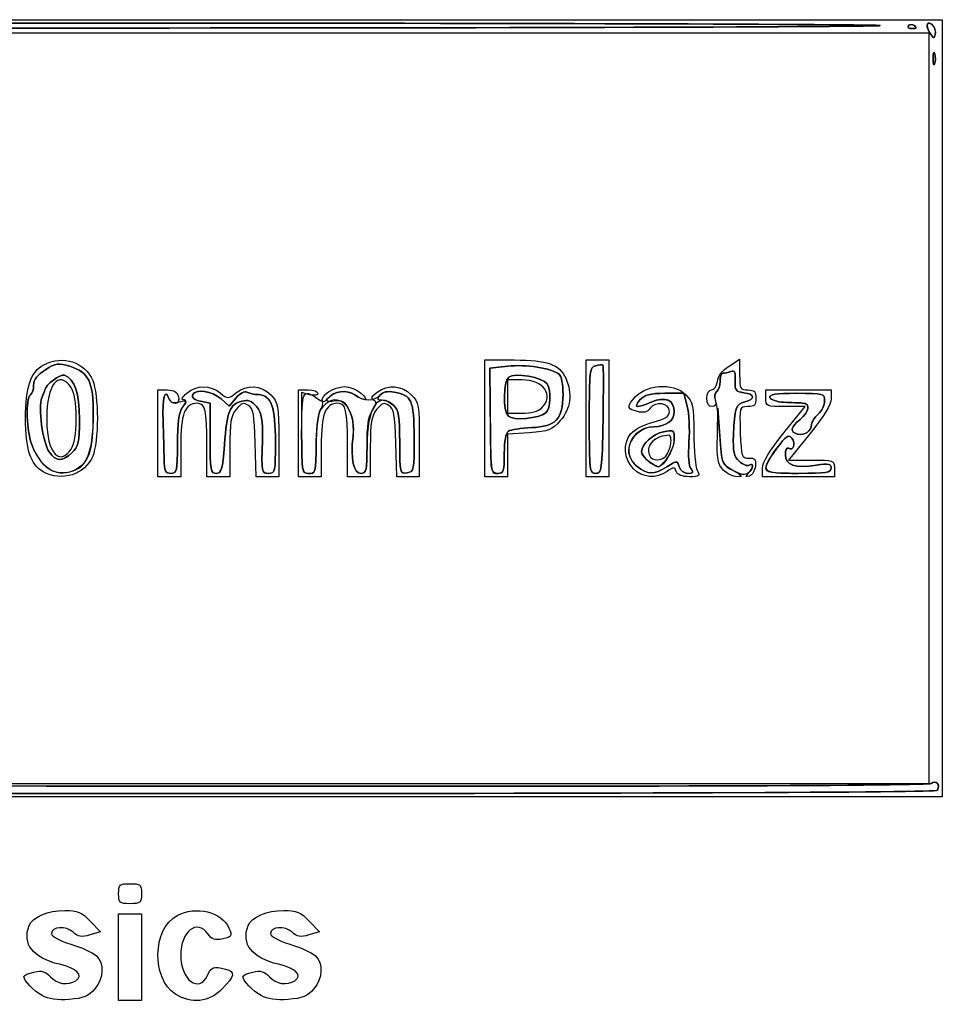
# Model space of a CAD drawing. Header units: millimetres. Extents: x 13 to 91, y 16 to 144.
# Tile 4 of 16: x 65 to 88, y 16 to 40. Entities that reach past the tile are written whole.
import ezdxf

# ---------------------------------------------------------------- set-up
doc = ezdxf.new("R2010")
doc.units = ezdxf.units.MM
doc.layers.add('Layer_1', color=7, linetype='CONTINUOUS')

msp = doc.modelspace()

# ---------------------------------------------------------------- linework, layer by layer
at = {"layer": 'Layer_1', "color": 7}
for points in [[(44.37992, 30.96077), (44.37992, 40.423937), (66.139662, 40.423937), (87.899404, 40.423937), (87.899404, 30.96077), (87.899404, 21.497603), (66.139662, 21.497603), (44.37992, 21.497603)], [(87.669519, 40.285011)], [(87.581163, 30.96077), (87.581163, 40.099021), (66.139662, 40.099021), (44.698161, 40.099021), (44.698161, 30.96077), (44.698161, 21.822519), (66.139662, 21.822519), (87.581163, 21.822519)], [(87.073019, 40.275637)], [(87.262922, 40.229174)], [(87.595543, 40.104187)], [(87.715858, 39.589797)], [(87.676233, 39.489805)], [(79.227331, 30.717083), (79.227331, 32.138589), (79.505792, 32.138589), (79.784253, 32.138589), (79.784253, 30.717083), (79.784253, 29.295578), (79.505792, 29.295578), (79.227331, 29.295578)], [(78.147584, 30.96657)], [(77.337654, 30.770004)], [(78.250076, 30.85354)], [(79.306892, 30.666998)], [(79.641236, 30.68343)], [(84.716992, 30.565137)], [(70.077897, 30.231741)], [(72.305585, 30.351545)], [(75.042492, 30.254534)], [(84.378861, 30.331417)], [(70.425193, 30.074522)], [(66.158737, 29.90343)], [(66.692073, 29.963482)], [(66.711343, 29.87833)], [(76.911639, 29.762611)], [(77.238301, 29.85942)], [(81.210564, 29.753294)], [(81.21354, 29.858811)], [(66.041429, 29.575549)], [(68.957742, 29.722021)], [(80.377336, 29.494978)], [(80.471241, 29.545113)], [(80.75668, 29.665713)], [(81.192266, 29.53582)], [(83.603148, 29.503548)], [(66.011415, 29.417388)], [(66.830073, 29.475565)], [(82.568864, 29.458035)], [(82.802104, 29.449352)], [(83.185459, 29.382874)], [(87.780064, 21.660061)], [(67.850208, 19.141965)], [(67.850208, 17.598616), (67.850208, 18.654592), (68.12867, 18.654592), (68.407131, 18.654592), (68.407131, 17.598616), (68.407131, 16.54264), (68.12867, 16.54264), (67.850208, 16.54264)], [(65.988078, 16.661941)], [(69.233018, 16.697755)], [(71.318618, 16.662022)]]:
    msp.add_lwpolyline(points, close=True, dxfattribs=at)
for points in [[(86.387758, 40.281705), (86.387758, 40.281323)], [(76.760962, 30.717083), (76.760962, 32.138589), (77.480956, 32.138589)], [(82.708097, 31.988129), (82.966668, 32.15451), (82.966668, 31.781003)], [(77.321565, 31.986236), (76.887663, 31.935549), (76.89538, 31.042031)], [(76.895406, 31.041999), (76.887689, 31.935517), (77.321591, 31.986204)], [(77.670223, 31.651216), (77.317884, 31.651216), (77.317884, 31.245071), (77.317884, 30.838927), (77.670223, 30.838927)], [(68.804932, 30.351553), (68.804932, 31.407529), (69.034334, 31.407529)], [(70.708782, 31.21535), (70.539439, 31.016501), (70.34342, 31.19051)], [(70.34342, 31.190485), (70.539439, 31.016477), (70.708782, 31.215325)], [(72.226025, 30.351553), (72.226025, 31.407529), (72.464706, 31.407529)], [(72.504486, 31.292907), (72.305585, 31.343837), (72.305585, 30.360285)], [(81.690712, 31.012765), (81.608007, 31.3263), (81.146043, 31.3263)], [(81.146043, 31.326292), (81.608007, 31.326292), (81.690707, 31.012732)], [(83.603148, 31.204457), (83.603148, 31.407529), (84.398751, 31.407529), (85.194354, 31.407529), (85.194354, 31.195643)], [(66.094852, 21.578775), (44.458812, 21.578775), (44.479036, 30.933696)], [(44.479036, 30.933696), (44.458812, 21.578832), (66.094852, 21.578832)], [(44.658381, 31.062314), (44.658381, 21.781904), (66.091554, 21.761435)], [(66.091554, 21.761492), (44.658381, 21.781904), (44.658381, 31.062314)], [(69.84508, 31.134218), (70.077897, 31.086675), (70.077897, 30.231741)], [(70.077897, 30.231741), (70.077897, 31.086675), (69.84508, 31.134194)], [(82.424565, 30.290632), (82.439388, 30.96077), (82.484236, 30.279568)], [(84.043023, 30.360367), (84.562458, 31.001384), (84.082803, 31.001384)], [(77.845519, 30.36693), (77.317884, 30.332627), (77.317884, 29.814102), (77.317884, 29.295578), (77.039423, 29.295578), (76.760962, 29.295578), (76.760962, 30.717083)], [(69.361854, 30.040552), (69.361854, 29.295578), (69.083393, 29.295578), (68.804932, 29.295578), (68.804932, 30.351553)], [(72.782947, 30.040552), (72.782947, 29.295578), (72.504486, 29.295578), (72.226025, 29.295578), (72.226025, 30.351553)], [(84.674918, 30.34274), (84.155483, 29.701722), (84.714698, 29.701722)], [(70.555259, 30.017638), (70.555259, 29.295578), (70.276798, 29.295578), (69.998337, 29.295578), (69.998337, 30.060608)], [(71.74866, 30.192507), (71.74866, 29.295578), (71.472982, 29.295578), (71.197305, 29.295578), (71.17463, 30.119539)], [(73.976352, 30.017638), (73.976352, 29.295578), (73.697891, 29.295578), (73.419429, 29.295578), (73.419429, 30.060608)], [(75.169755, 30.192726), (75.169755, 29.295578), (74.894076, 29.295578), (74.618399, 29.295578), (74.595725, 30.119539)], [(85.273914, 29.49865), (85.273914, 29.295578), (84.398751, 29.295578), (83.523588, 29.295578), (83.523588, 29.507463)], [(85.194354, 29.503629), (85.194354, 29.503402)], [(67.160176, 18.47588), (67.412627, 18.216053), (67.153366, 18.139048)], [(72.490716, 18.475961), (72.743167, 18.216134), (72.483906, 18.139129)]]:
    msp.add_lwpolyline(points, dxfattribs=at)
for points in [[(45.573324, 40.281323), (45.573324, 40.315261), (54.756572, 40.342708), (65.980541, 40.342708)], [(65.980541, 40.342708), (54.756572, 40.342708), (45.573324, 40.315253), (45.573324, 40.281705)], [(65.980541, 40.220702), (54.756572, 40.220702), (45.573324, 40.248158), (45.573324, 40.281705)], [(45.573324, 40.281705), (45.573324, 40.248158), (54.756572, 40.220702), (65.980541, 40.220702)], [(65.980541, 40.342708), (77.204511, 40.342708), (86.387758, 40.315253), (86.387758, 40.281705)], [(86.387758, 40.281323), (86.387758, 40.315261), (77.204511, 40.342708), (65.980541, 40.342708)], [(86.387758, 40.281705), (86.387758, 40.248158), (77.204511, 40.220702), (65.980541, 40.220702)], [(65.980541, 40.220702), (77.204511, 40.220702), (86.387758, 40.248158), (86.387758, 40.281705)], [(87.262922, 40.229256), (87.262922, 40.296513), (87.108437, 40.334504), (87.073018, 40.275962)], [(87.073018, 40.275637), (87.095995, 40.313571), (87.148123, 40.323644), (87.188859, 40.297894)], [(87.188859, 40.297894), (87.292954, 40.23218), (87.281233, 40.206593), (87.147082, 40.206593)], [(87.669514, 40.285003), (87.533233, 40.42414), (87.480178, 40.294426), (87.595547, 40.104196)], [(87.59554, 40.104196), (87.537811, 40.199404), (87.511556, 40.298714), (87.537199, 40.324895)], [(87.537199, 40.324895), (87.614062, 40.403362), (87.757283, 40.207608), (87.727857, 40.064304)], [(87.727861, 40.064312), (87.742906, 40.137581), (87.716651, 40.236883), (87.669519, 40.285011)], [(87.073018, 40.275962), (87.050041, 40.238028), (87.083369, 40.206918), (87.147081, 40.206918)], [(87.147082, 40.206593), (87.08337, 40.206593), (87.050041, 40.237622), (87.073019, 40.275637)], [(87.147081, 40.206918), (87.210793, 40.206918), (87.262922, 40.216909), (87.262922, 40.229174)], [(87.727857, 40.064304), (87.704952, 39.952752), (87.683438, 39.959234), (87.595543, 40.104187)], [(87.595547, 40.104196), (87.683446, 39.959234), (87.704956, 39.952752), (87.727861, 40.064312)], [(87.676233, 39.489805), (87.677825, 39.623832), (87.695686, 39.668825), (87.715855, 39.589797)], [(87.715858, 39.589797), (87.695689, 39.668833), (87.677852, 39.623832), (87.676237, 39.489805)], [(87.715855, 39.589797), (87.736023, 39.510762), (87.734702, 39.401103), (87.712911, 39.346111)], [(87.712914, 39.346111), (87.734706, 39.401103), (87.736034, 39.510762), (87.715858, 39.589797)], [(87.712911, 39.346111), (87.691119, 39.291119), (87.67461, 39.355777), (87.676233, 39.489805)], [(87.676237, 39.489805), (87.674645, 39.355777), (87.691122, 39.291111), (87.712914, 39.346111)], [(66.027577, 32.02058), (66.490723, 32.265103), (67.034517, 32.089543), (67.22241, 31.634742)], [(77.480956, 32.138589), (78.284799, 32.138589), (78.583364, 32.032723), (78.73448, 31.694096)], [(65.58274, 30.717083), (65.58274, 31.475396), (65.711916, 31.853914), (66.027577, 32.02058)], [(65.781641, 31.527545), (65.781641, 31.659802), (65.869992, 31.774944), (66.066754, 31.899102)], [(66.066754, 31.899094), (65.869992, 31.774935), (65.781641, 31.659793), (65.781641, 31.527537)], [(66.066754, 31.899102), (66.320934, 32.059488), (66.385709, 32.068651), (66.663778, 31.983596)], [(66.663778, 31.983588), (66.385709, 32.068643), (66.320934, 32.059456), (66.066754, 31.899094)], [(66.692073, 31.470684), (66.392309, 31.907631), (66.099882, 31.535497), (66.099882, 30.717083)], [(66.663778, 31.983596), (67.124843, 31.842558), (67.237254, 31.609854), (67.233623, 30.803933)], [(67.233623, 30.803925), (67.237283, 31.609846), (67.124843, 31.84255), (66.663778, 31.983588)], [(78.570959, 31.792002), (78.386195, 31.939611), (77.758069, 32.037264), (77.321565, 31.986236)], [(77.321591, 31.986204), (77.758095, 32.037215), (78.386221, 31.939578), (78.570985, 31.791969)], [(79.306892, 30.666998), (79.306892, 31.876049), (79.316606, 31.95978), (79.461406, 31.998437)], [(79.461418, 31.998404), (79.31662, 31.959739), (79.306904, 31.876017), (79.306904, 30.666965)], [(79.461406, 31.998437), (79.546388, 32.0211), (79.626943, 32.028573), (79.640416, 32.014926)], [(79.640428, 32.014894), (79.626951, 32.02854), (79.5464, 32.021392), (79.461418, 31.998404)], [(79.640416, 32.014926), (79.653886, 32.00128), (79.654252, 31.402144), (79.641212, 30.683487)], [(79.641224, 30.683455), (79.654256, 31.402111), (79.65389, 32.001264), (79.640428, 32.014894)], [(82.424351, 31.614622), (82.439977, 31.743199), (82.547578, 31.884838), (82.708097, 31.988129)], [(82.859666, 31.636643), (82.869197, 31.844906), (82.84505, 31.895804), (82.753709, 31.860023)], [(82.75371, 31.860055), (82.845053, 31.895796), (82.869196, 31.844947), (82.859666, 31.636676)], [(66.530886, 31.7644), (66.432656, 31.802903), (66.074897, 31.535586), (66.05323, 31.407529)], [(66.053233, 31.407521), (66.074898, 31.535578), (66.43266, 31.80287), (66.530889, 31.764392)], [(66.895485, 30.693486), (66.895485, 31.342814), (66.785982, 31.664456), (66.530886, 31.7644)], [(66.530889, 31.764392), (66.785985, 31.664448), (66.895488, 31.342806), (66.895488, 30.693478)], [(77.345721, 31.722323), (77.209622, 31.607003), (77.203691, 30.906777), (77.337653, 30.770004)], [(77.337654, 30.770004), (77.203691, 30.906777), (77.209621, 31.607003), (77.345722, 31.722323)], [(78.281391, 31.558257), (78.183986, 31.715208), (77.482487, 31.838213), (77.345721, 31.722323)], [(77.345722, 31.722323), (77.482487, 31.838213), (78.183986, 31.715013), (78.281392, 31.558257)], [(78.147584, 30.96657), (78.456867, 31.282339), (78.199672, 31.651216), (77.670223, 31.651216)], [(78.667762, 31.29605), (78.669274, 31.535765), (78.628197, 31.746278), (78.570959, 31.792002)], [(78.570985, 31.791969), (78.628221, 31.746237), (78.669312, 31.535733), (78.667789, 31.296018)], [(78.73448, 31.694096), (78.900153, 31.322864), (78.851822, 30.948188), (78.601341, 30.661978)], [(82.489304, 31.615394), (82.489304, 31.724452), (82.522179, 31.813674), (82.562357, 31.813674)], [(82.562356, 31.813641), (82.522178, 31.813641), (82.489304, 31.724419), (82.489304, 31.615361)], [(82.753709, 31.860023), (82.688644, 31.834517), (82.602536, 31.813641), (82.562356, 31.813641)], [(82.562357, 31.813674), (82.602535, 31.813674), (82.688645, 31.834549), (82.75371, 31.860055)], [(82.966668, 31.781003), (82.966668, 31.436747), (82.982246, 31.407497), (83.165569, 31.407497)], [(65.70208, 31.285686), (65.745839, 31.313303), (65.781641, 31.422134), (65.781641, 31.527545)], [(65.781641, 31.527537), (65.781641, 31.422126), (65.745839, 31.313287), (65.70208, 31.285678)], [(66.815925, 30.717083), (66.815925, 31.104285), (66.775755, 31.348703), (66.692073, 31.470684)], [(67.22241, 31.634742), (67.285828, 31.481244), (67.333067, 31.089518), (67.333067, 30.717083)], [(68.930997, 30.659598), (68.911282, 31.231319), (68.974445, 31.465039), (69.075801, 31.195375)], [(69.072559, 31.203969), (68.974266, 31.465486), (68.911522, 31.224195), (68.930994, 30.659573)], [(69.509895, 31.328981), (69.747353, 31.530948), (70.08578, 31.533418), (70.32587, 31.334667)], [(70.34342, 31.19051), (70.123301, 31.385922), (69.710162, 31.44223), (69.651025, 31.28489)], [(69.651025, 31.284865), (69.710162, 31.442206), (70.123301, 31.385898), (70.34342, 31.190485)], [(70.703435, 31.334667), (70.97032, 31.548997), (71.317017, 31.530412), (71.553375, 31.289097)], [(72.305585, 30.351553), (72.305585, 31.387855), (72.333392, 31.451783), (72.677156, 31.205951)], [(72.811168, 31.124625), (72.758276, 31.265346), (73.088075, 31.488685), (73.34876, 31.488685)], [(73.555448, 30.279755), (73.633497, 30.986723), (73.193301, 31.419445), (72.822094, 31.000662)], [(72.936802, 31.197828), (73.086025, 31.381398), (73.40753, 31.425099), (73.599401, 31.287887)], [(73.599404, 31.287993), (73.412933, 31.421338), (73.087052, 31.382762), (72.947262, 31.210825)], [(73.34876, 31.488685), (73.46545, 31.488685), (73.645445, 31.416797), (73.748749, 31.328932)], [(74.14507, 31.356493), (74.413846, 31.548697), (74.746858, 31.521737), (74.97447, 31.289317)], [(78.250076, 30.85354), (78.365416, 30.951274), (78.384972, 31.391364), (78.281391, 31.558257)], [(78.281392, 31.558257), (78.384973, 31.391364), (78.365418, 30.951274), (78.250077, 30.85354)], [(80.363592, 31.170869), (80.64467, 31.544635), (81.34471, 31.608741), (81.657533, 31.289365)], [(82.285121, 31.407497), (82.347854, 31.407497), (82.410506, 31.500699), (82.424351, 31.614622)], [(82.404321, 31.363495), (82.451062, 31.392981), (82.489304, 31.506344), (82.489304, 31.615394)], [(82.489304, 31.615361), (82.489304, 31.506311), (82.452046, 31.393574), (82.406507, 31.364843)], [(83.066115, 31.341214), (82.873405, 31.363877), (82.848795, 31.399049), (82.859666, 31.636643)], [(82.859666, 31.636676), (82.848799, 31.399097), (82.873407, 31.363885), (83.066116, 31.341246)], [(65.743078, 30.051746), (65.607584, 30.382835), (65.580143, 31.208746), (65.70208, 31.285686)], [(65.70208, 31.285678), (65.580143, 31.208754), (65.607584, 30.382826), (65.743078, 30.051737)], [(65.982827, 31.218867), (65.885425, 30.991873), (66.001452, 30.124218), (66.15873, 29.90343)], [(66.158733, 29.903422), (66.001453, 30.12421), (65.885428, 30.991864), (65.98283, 31.218859)], [(66.05323, 31.407529), (66.049411, 31.385191), (66.01777, 31.300291), (65.982827, 31.218867)], [(65.98283, 31.218859), (66.017773, 31.300282), (66.049454, 31.385183), (66.053233, 31.407521)], [(69.034334, 31.407529), (69.196825, 31.407529), (69.275873, 31.360173), (69.305346, 31.245071)], [(69.305346, 31.245071), (69.35473, 31.052266), (69.14359, 31.015007), (69.072559, 31.203969)], [(69.075801, 31.195375), (69.111078, 31.101515), (69.181621, 31.079982), (69.329581, 31.117883)], [(69.329581, 31.117883), (69.528666, 31.168895), (69.53091, 31.165158), (69.408401, 30.986585)], [(69.426032, 31.166523), (69.367341, 31.168147), (69.403859, 31.238817), (69.509895, 31.328981)], [(69.651025, 31.28489), (69.627077, 31.221206), (69.701251, 31.163582), (69.84508, 31.134218)], [(69.84508, 31.134194), (69.701253, 31.163517), (69.627078, 31.221149), (69.651025, 31.284865)], [(70.32587, 31.334667), (70.508428, 31.183735), (70.515505, 31.183735), (70.703435, 31.334667)], [(70.967232, 31.357971), (70.918223, 31.388919), (70.801922, 31.324749), (70.708782, 31.21535)], [(70.708782, 31.215325), (70.801922, 31.324692), (70.918224, 31.388871), (70.967232, 31.357947)], [(70.849439, 31.134511), (71.012747, 31.176343), (71.09327, 31.14572), (71.211426, 30.996738)], [(71.211426, 30.996714), (71.09327, 31.145688), (71.012747, 31.176335), (70.849439, 31.134486)], [(71.261007, 31.293719), (71.148439, 31.297781), (71.016241, 31.327023), (70.967232, 31.357971)], [(70.967232, 31.357947), (71.016241, 31.326999), (71.148439, 31.298081), (71.261007, 31.293695)], [(71.66793, 30.128174), (71.666578, 30.99474), (71.56638, 31.281738), (71.261007, 31.293719)], [(71.261007, 31.293695), (71.56638, 31.281673), (71.666578, 30.994716), (71.66793, 30.128149)], [(71.553375, 31.289097), (71.737141, 31.101475), (71.74866, 31.036792), (71.74866, 30.192507)], [(72.464706, 31.407529), (72.59598, 31.407529), (72.703387, 31.370245), (72.703387, 31.324749)], [(72.703387, 31.324749), (72.703387, 31.276986), (72.619184, 31.263583), (72.504486, 31.292907)], [(72.677156, 31.205951), (72.820049, 31.103765), (72.859239, 31.102563), (72.936802, 31.197828)], [(72.947262, 31.210825), (72.885778, 31.135201), (72.921676, 31.119597), (73.09688, 31.145842)], [(73.09688, 31.145842), (73.292143, 31.175084), (73.347952, 31.140156), (73.461834, 30.914957)], [(73.599401, 31.287887), (73.818599, 31.131131), (74.087458, 31.128589), (74.21223, 31.282201)], [(73.748749, 31.328932), (73.970206, 31.14057), (73.851176, 31.107924), (73.599404, 31.287993)], [(74.546899, 31.0294), (74.161312, 31.38567), (73.896791, 30.980825), (73.896791, 30.034403)], [(74.058383, 31.162258), (73.987638, 31.206853), (74.011904, 31.26126), (74.14507, 31.356493)], [(74.21223, 31.282209), (74.134014, 31.185977), (74.14271, 31.16381), (74.258693, 31.16381)], [(74.560103, 31.353122), (74.390065, 31.385207), (74.277264, 31.36222), (74.21223, 31.282209)], [(74.21223, 31.282201), (74.277262, 31.362211), (74.390065, 31.385191), (74.560103, 31.353114)], [(75.042495, 30.254566), (75.035176, 31.174548), (74.992603, 31.271462), (74.560103, 31.353122)], [(74.560103, 31.353114), (74.992602, 31.271454), (75.035159, 31.17454), (75.042495, 30.254558)], [(74.97447, 31.289317), (75.158236, 31.101694), (75.169755, 31.037011), (75.169755, 30.192726)], [(77.90085, 30.490755), (78.495346, 30.517398), (78.663939, 30.69442), (78.667762, 31.29605)], [(78.667789, 31.296018), (78.66397, 30.694388), (78.495373, 30.517358), (77.900876, 30.490723)], [(80.477283, 30.882482), (80.237703, 30.943891), (80.222292, 30.98297), (80.363592, 31.170869)], [(81.146043, 31.3263), (80.78512, 31.3263), (80.652583, 31.290803), (80.540076, 31.163842)], [(80.540076, 31.163834), (80.652583, 31.290762), (80.78512, 31.326292), (81.146043, 31.326292)], [(81.37546, 30.879541), (81.37546, 31.160812), (81.154848, 31.256061), (80.828177, 31.115828)], [(80.828177, 31.115836), (81.154848, 31.256061), (81.37546, 31.160837), (81.37546, 30.879541)], [(81.657533, 31.289365), (81.836294, 31.106852), (81.852817, 31.027362), (81.852817, 30.349888)], [(82.171065, 31.204424), (82.171065, 31.326601), (82.216502, 31.407497), (82.285121, 31.407497)], [(82.295767, 31.001352), (82.215791, 31.001352), (82.171065, 31.074214), (82.171065, 31.204424)], [(82.406507, 31.364843), (82.360967, 31.336088), (82.345484, 31.242569), (82.372089, 31.15697)], [(82.377461, 31.175929), (82.345494, 31.249604), (82.357579, 31.334001), (82.404321, 31.363495)], [(82.482335, 30.320191), (82.456621, 30.717181), (82.409434, 31.102271), (82.377461, 31.175929)], [(83.093524, 31.117899), (83.351346, 31.183938), (83.335937, 31.309518), (83.066115, 31.341214)], [(83.066116, 31.341246), (83.335936, 31.309567), (83.351345, 31.183995), (83.093524, 31.117932)], [(83.364469, 31.204424), (83.364469, 31.041073), (83.324912, 31.001352), (83.162222, 31.001352)], [(83.165569, 31.407497), (83.324689, 31.407497), (83.364469, 31.366882), (83.364469, 31.204424)], [(84.082803, 31.001384), (83.624211, 31.001384), (83.603148, 31.010303), (83.603148, 31.204457)], [(83.702958, 31.224764), (83.677873, 31.300794), (83.841195, 31.3263), (84.352341, 31.3263)], [(84.352341, 31.326073), (83.841195, 31.326073), (83.677876, 31.300567), (83.702958, 31.224537)], [(84.04772, 31.109508), (83.876531, 31.116819), (83.721389, 31.168887), (83.702958, 31.224764)], [(83.702958, 31.224537), (83.721392, 31.168732), (83.876531, 31.116827), (84.04772, 31.109281)], [(84.352341, 31.3263), (85.009951, 31.3263), (85.035233, 31.319802), (85.035233, 31.141277)], [(85.035233, 31.141049), (85.035233, 31.319225), (85.009949, 31.326073), (84.352341, 31.326073)], [(85.194354, 31.195643), (85.194354, 31.054378), (85.021237, 30.770126), (84.674918, 30.34274)], [(69.282291, 30.089769), (69.282291, 30.603607), (69.316884, 30.853182), (69.406142, 30.983287)], [(69.408401, 30.986585), (69.316557, 30.852703), (69.282299, 30.609073), (69.282299, 30.089785)], [(69.763475, 31.082613), (69.460941, 31.082613), (69.361854, 30.825516), (69.361854, 30.040552)], [(69.406142, 30.983287), (69.501285, 31.121969), (69.505896, 31.164443), (69.426032, 31.166523)], [(69.998337, 30.060608), (69.998337, 30.92217), (69.961468, 31.082613), (69.763475, 31.082613)], [(70.425193, 30.074522), (70.485746, 30.878786), (70.558229, 31.059894), (70.849439, 31.134511)], [(70.849439, 31.134486), (70.558229, 31.059837), (70.485743, 30.878761), (70.425193, 30.074498)], [(70.709391, 30.931463), (70.582566, 30.773676), (70.555259, 30.611778), (70.555259, 30.017638)], [(71.007742, 31.033364), (70.89037, 31.10647), (70.834838, 31.087544), (70.709391, 30.931463)], [(71.17463, 30.119539), (71.155559, 30.812438), (71.129018, 30.957789), (71.007742, 31.033364)], [(71.211426, 30.996738), (71.334627, 30.841396), (71.360642, 30.689197), (71.348891, 30.192507)], [(71.348891, 30.192483), (71.360642, 30.689173), (71.334626, 30.841372), (71.211426, 30.996714)], [(72.822094, 31.000662), (72.710142, 30.874359), (72.674103, 30.686216), (72.662607, 30.168065)], [(72.662623, 30.171745), (72.670802, 30.541978), (72.716319, 30.884553), (72.763782, 30.933006)], [(72.763782, 30.933006), (72.81124, 30.9815), (72.832562, 31.067692), (72.811168, 31.124625)], [(73.184567, 31.082613), (72.882034, 31.082613), (72.782947, 30.825516), (72.782947, 30.040552)], [(73.419429, 30.060608), (73.419429, 30.92217), (73.382561, 31.082613), (73.184567, 31.082613)], [(74.130485, 30.931463), (74.003659, 30.773676), (73.976352, 30.611778), (73.976352, 30.017638)], [(74.02671, 30.910896), (74.126596, 31.056498), (74.133918, 31.114601), (74.058383, 31.162258)], [(74.428836, 31.033364), (74.311464, 31.10647), (74.255932, 31.087544), (74.130485, 30.931463)], [(74.258693, 31.16381), (74.337179, 31.16381), (74.466873, 31.103294), (74.546896, 31.029376)], [(74.595725, 30.119539), (74.576654, 30.812438), (74.550113, 30.957789), (74.428836, 31.033364)], [(74.546896, 31.029376), (74.668222, 30.917272), (74.692391, 30.767908), (74.692391, 30.130213)], [(74.692394, 30.130237), (74.692394, 30.767933), (74.668224, 30.917296), (74.546899, 31.0294)], [(76.89538, 31.042031), (76.910353, 29.313334), (76.903344, 29.376839), (77.07918, 29.376839)], [(76.911613, 29.762644), (76.906919, 29.974854), (76.899663, 30.550564), (76.895406, 31.041999)], [(77.670223, 30.838927), (77.88445, 30.838927), (78.071568, 30.888964), (78.147584, 30.96657)], [(80.540076, 31.163842), (80.370572, 30.972613), (80.459894, 30.957732), (80.828177, 31.115836)], [(80.828177, 31.115828), (80.459894, 30.957732), (80.370572, 30.972613), (80.540076, 31.163834)], [(80.78907, 30.961436), (80.720035, 30.86505), (80.632183, 30.842809), (80.477283, 30.882482)], [(81.256115, 30.884837), (81.256115, 31.090192), (80.920682, 31.145192), (80.78907, 30.961436)], [(81.690707, 31.012732), (81.736191, 30.840267), (81.755389, 30.451172), (81.733367, 30.148067)], [(81.733372, 30.148099), (81.755394, 30.451205), (81.736156, 30.840299), (81.690712, 31.012765)], [(82.372089, 31.15697), (82.405711, 31.048814), (82.382432, 31.001352), (82.295767, 31.001352)], [(82.816294, 30.307787), (82.84157, 30.973125), (82.871652, 31.061039), (83.093524, 31.117899)], [(83.093524, 31.117932), (82.871655, 31.061071), (82.841568, 30.973157), (82.816295, 30.30782)], [(83.162222, 31.001352), (82.960998, 31.001352), (82.960092, 30.998103), (82.983212, 30.371828)], [(84.498201, 31.089201), (84.421624, 31.09245), (84.218908, 31.101954), (84.04772, 31.109508)], [(84.04772, 31.109281), (84.218908, 31.10197), (84.421624, 31.092629), (84.498201, 31.088974)], [(84.438531, 30.690985), (84.669097, 30.876146), (84.699593, 31.079673), (84.498201, 31.089201)], [(84.498201, 31.088974), (84.699593, 31.07947), (84.669097, 30.875918), (84.438531, 30.690757)], [(85.035233, 31.141277), (85.035233, 31.039521), (84.963629, 30.893667), (84.876113, 30.817157)], [(84.876113, 30.81693), (84.963629, 30.893448), (85.035233, 31.039294), (85.035233, 31.141049)], [(66.011415, 29.417405), (65.710418, 29.584411), (65.58274, 29.971516), (65.58274, 30.717083)], [(66.099882, 30.717083), (66.099882, 30.127695), (66.232011, 29.782951), (66.457903, 29.782951)], [(66.692073, 29.96345), (66.775756, 30.085464), (66.815925, 30.329881), (66.815925, 30.717083)], [(66.711347, 29.878338), (66.873537, 30.033908), (66.895485, 30.131066), (66.895485, 30.693486)], [(66.895488, 30.693478), (66.895488, 30.131057), (66.873537, 30.0339), (66.71135, 29.87833)], [(66.830073, 29.475565), (67.111447, 29.611144), (67.230008, 30.001408), (67.233623, 30.803925)], [(67.233623, 30.803933), (67.231953, 30.431263), (67.186579, 30.002147), (67.132818, 29.850347)], [(67.333067, 30.717083), (67.333067, 30.344649), (67.285832, 29.952922), (67.22241, 29.799424)], [(73.461834, 30.914957), (73.555024, 30.730965), (73.583749, 30.536065), (73.555451, 30.279739)], [(73.896794, 30.049154), (73.896794, 30.539679), (73.931928, 30.772741), (74.02671, 30.910896)], [(77.337653, 30.770004), (77.451003, 30.654277), (78.083221, 30.712169), (78.250076, 30.85354)], [(78.250077, 30.85354), (78.083222, 30.712161), (77.451004, 30.654277), (77.337654, 30.770004)], [(80.858314, 30.624336), (81.163713, 30.703697), (81.256115, 30.764196), (81.256115, 30.884837)], [(80.874277, 30.514011), (81.173979, 30.514011), (81.37546, 30.660962), (81.37546, 30.879541)], [(81.37546, 30.879541), (81.37546, 30.660962), (81.173979, 30.514011), (80.874277, 30.514011)], [(84.378861, 30.331417), (84.184209, 30.376255), (84.205368, 30.503728), (84.438531, 30.690985)], [(84.438531, 30.690757), (84.205368, 30.5035), (84.184209, 30.375995), (84.378861, 30.331189)], [(84.876113, 30.817157), (84.788596, 30.74064), (84.716992, 30.62735), (84.716992, 30.565364)], [(84.716992, 30.565137), (84.716992, 30.627114), (84.788596, 30.740429), (84.876113, 30.81693)], [(68.930994, 30.659573), (68.942228, 30.33378), (68.954265, 29.911878), (68.957734, 29.722005)], [(68.957737, 29.722029), (68.954237, 29.911902), (68.942231, 30.333805), (68.930997, 30.659598)], [(77.337774, 30.405969), (77.392472, 30.441141), (77.645856, 30.479318), (77.90085, 30.490755)], [(77.900876, 30.490723), (77.645882, 30.479269), (77.392498, 30.441173), (77.337801, 30.405936)], [(78.601341, 30.661978), (78.396594, 30.428014), (78.318949, 30.397708), (77.845519, 30.36693)], [(79.462201, 29.376831), (79.314677, 29.376806), (79.306892, 29.441481), (79.306892, 30.666998)], [(79.306904, 30.666965), (79.306904, 29.441448), (79.314701, 29.376774), (79.462225, 29.376774)], [(79.641212, 30.683487), (79.618848, 29.449896), (79.608839, 29.376831), (79.462201, 29.376831)], [(79.462225, 29.376774), (79.608862, 29.376774), (79.618872, 29.449799), (79.641236, 30.68343)], [(80.471246, 29.545162), (80.067747, 29.869208), (80.335977, 30.514011), (80.874277, 30.514011)], [(80.874277, 30.514011), (80.579721, 30.514011), (80.261615, 30.218785), (80.261615, 29.945409)], [(80.321282, 30.346038), (80.397858, 30.442253), (80.639523, 30.567492), (80.858314, 30.624336)], [(84.716992, 30.565364), (84.716992, 30.410525), (84.546783, 30.29276), (84.378861, 30.331417)], [(84.378861, 30.331189), (84.546783, 30.292524), (84.716992, 30.410306), (84.716992, 30.565137)], [(70.22528, 29.376806), (70.091144, 29.376806), (70.077897, 29.453657), (70.077897, 30.231741)], [(70.077897, 30.231741), (70.077897, 29.453657), (70.091144, 29.376806), (70.22528, 29.376806)], [(72.305585, 30.360285), (72.305585, 29.430889), (72.314345, 29.376733), (72.464706, 29.376733)], [(72.464706, 29.376798), (72.314425, 29.376798), (72.305585, 29.430978), (72.305585, 30.351545)], [(73.74808, 29.376798), (73.56909, 29.376798), (73.49441, 29.726862), (73.555448, 30.279755)], [(73.555451, 30.279739), (73.494412, 29.726846), (73.569095, 29.376782), (73.748083, 29.376782)], [(74.87078, 29.391428), (75.042916, 29.416446), (75.048934, 29.446745), (75.042492, 30.254534)], [(75.042495, 30.254558), (75.04894, 29.446761), (75.042919, 29.416503), (74.870783, 29.391452)], [(77.238324, 29.859387), (77.238324, 30.157164), (77.276409, 30.366475), (77.337774, 30.405969)], [(77.337801, 30.405936), (77.276436, 30.366459), (77.23835, 30.157132), (77.23835, 29.859355)], [(80.37734, 29.494946), (80.145328, 29.731826), (80.121416, 30.094894), (80.321282, 30.346038)], [(81.116889, 30.392111), (80.84954, 30.336713), (80.579857, 30.089785), (80.579857, 29.9004)], [(80.579857, 29.9004), (80.579857, 30.089785), (80.84954, 30.336713), (81.116889, 30.392111)], [(81.083196, 30.279422), (80.831222, 30.210621), (80.694036, 30.019685), (80.763599, 29.834604)], [(81.295899, 30.176732), (81.295899, 30.311337), (81.261275, 30.328046), (81.083196, 30.279422)], [(81.37546, 30.206503), (81.37546, 30.433196), (81.36195, 30.442887), (81.116889, 30.392111)], [(81.116889, 30.392111), (81.36195, 30.442879), (81.37546, 30.433213), (81.37546, 30.206503)], [(81.852817, 30.349888), (81.852817, 29.942842), (81.889877, 29.539094), (81.935177, 29.452682)], [(82.568864, 29.458035), (82.432549, 29.597213), (82.411868, 29.716538), (82.424565, 30.290632)], [(82.802105, 29.449279), (82.529289, 29.598261), (82.529049, 29.598919), (82.482335, 30.320191)], [(82.484236, 30.279568), (82.528861, 29.601811), (82.530484, 29.597611), (82.806304, 29.446972)], [(82.816295, 30.30782), (82.801003, 29.905355), (82.826216, 29.790911), (82.956712, 29.670335)], [(82.956711, 29.670303), (82.826215, 29.790879), (82.801007, 29.905322), (82.816294, 30.307787)], [(82.983212, 30.371828), (83.00529, 29.773593), (83.015545, 29.742645), (83.189475, 29.749192)], [(83.523588, 29.507463), (83.523588, 29.648728), (83.696704, 29.932981), (84.043023, 30.360367)], [(83.872391, 29.990255), (84.098538, 30.292638), (84.156941, 30.331433), (84.237262, 30.232626)], [(84.237262, 30.232374), (84.156941, 30.331181), (84.098538, 30.292402), (83.872391, 29.990003)], [(84.237262, 30.232626), (84.340864, 30.10517), (84.275554, 29.913153), (84.154572, 29.989492)], [(84.154572, 29.98924), (84.275557, 29.912885), (84.340864, 30.104918), (84.237262, 30.232374)], [(66.041429, 29.575549), (65.943643, 29.675436), (65.809385, 29.889726), (65.743078, 30.051746)], [(65.743078, 30.051737), (65.985485, 29.459408), (66.371679, 29.254703), (66.830073, 29.475565)], [(69.12317, 29.376782), (69.270206, 29.376782), (69.282291, 29.430962), (69.282291, 30.089769)], [(69.282299, 30.089785), (69.282299, 29.430954), (69.270213, 29.376798), (69.123178, 29.376798)], [(70.22528, 29.376806), (70.353235, 29.376806), (70.379588, 29.468782), (70.425193, 30.074522)], [(70.425193, 30.074498), (70.379588, 29.468782), (70.353235, 29.376806), (70.22528, 29.376806)], [(71.348891, 30.192507), (71.329454, 29.370966), (71.328301, 29.376806), (71.509982, 29.376806)], [(71.509982, 29.376782), (71.328302, 29.376782), (71.329456, 29.371096), (71.348891, 30.192483)], [(71.509982, 29.376806), (71.657719, 29.376806), (71.669019, 29.43058), (71.66793, 30.128174)], [(71.66793, 30.128149), (71.669044, 29.430539), (71.657723, 29.376782), (71.509982, 29.376782)], [(72.464706, 29.376733), (72.654751, 29.376733), (72.644122, 29.334007), (72.662623, 30.171745)], [(72.662607, 30.168065), (72.644118, 29.334567), (72.654651, 29.376798), (72.464706, 29.376798)], [(73.896791, 30.034403), (73.896791, 29.446298), (73.881078, 29.376798), (73.74808, 29.376798)], [(73.748083, 29.376782), (73.881346, 29.376782), (73.896794, 29.446639), (73.896794, 30.049154)], [(74.692391, 30.130213), (74.692391, 29.384377), (74.696767, 29.366117), (74.87078, 29.391428)], [(74.870783, 29.391452), (74.696804, 29.366109), (74.692394, 29.384141), (74.692394, 30.130237)], [(81.37546, 30.206503), (81.37546, 29.984772), (81.117817, 29.539264), (80.989586, 29.539264)], [(81.210564, 29.753294), (81.301257, 29.871003), (81.37546, 30.074953), (81.37546, 30.206503)], [(81.21354, 29.858868), (81.258838, 29.945254), (81.295899, 30.088307), (81.295899, 30.176732)], [(81.733367, 30.148067), (81.708115, 29.80048), (81.726366, 29.556322), (81.782814, 29.486888)], [(81.782819, 29.48692), (81.726379, 29.556371), (81.708119, 29.800513), (81.733372, 30.148099)], [(83.872391, 29.990003), (83.441702, 29.414367), (83.473929, 29.376806), (84.398751, 29.376806)], [(83.603148, 29.503524), (83.603148, 29.573218), (83.724307, 29.792244), (83.872391, 29.990255)], [(84.154572, 29.989492), (84.113838, 30.01516), (84.08051, 29.943354), (84.08051, 29.829909)], [(84.08051, 29.829658), (84.08051, 29.943126), (84.113838, 30.014941), (84.154572, 29.98924)], [(67.22241, 29.799424), (67.034676, 29.345054), (66.465424, 29.165465), (66.011415, 29.417388)], [(67.132818, 29.850347), (66.965852, 29.378927), (66.378663, 29.231082), (66.041429, 29.575549)], [(66.15873, 29.90343), (66.333237, 29.65846), (66.475368, 29.652002), (66.711343, 29.87833)], [(66.71135, 29.87833), (66.475375, 29.651994), (66.333243, 29.658451), (66.158737, 29.90343)], [(66.457903, 29.782951), (66.518576, 29.782951), (66.623954, 29.864188), (66.692073, 29.963482)], [(77.07923, 29.376774), (76.94363, 29.376774), (76.918857, 29.433797), (76.911639, 29.762611)], [(77.07918, 29.376839), (77.220445, 29.376839), (77.238301, 29.431019), (77.238301, 29.85942)], [(77.23835, 29.859355), (77.23835, 29.430929), (77.220497, 29.376774), (77.07923, 29.376774)], [(80.261615, 29.945409), (80.261615, 29.791634), (80.332241, 29.656794), (80.471246, 29.545162)], [(80.579857, 29.9004), (80.579857, 29.796922), (80.872185, 29.539264), (80.989586, 29.539264)], [(80.75668, 29.665738), (80.659427, 29.735262), (80.579857, 29.840867), (80.579857, 29.9004)], [(80.763599, 29.834604), (80.832172, 29.652156), (81.113131, 29.667289), (81.21354, 29.858811)], [(80.989586, 29.539264), (81.020432, 29.539264), (81.119872, 29.635577), (81.210564, 29.753294)], [(83.189475, 29.749192), (83.339549, 29.754878), (83.368198, 29.719381), (83.348596, 29.552383)], [(84.08051, 29.829909), (84.08051, 29.576751), (84.319501, 29.496505), (84.837352, 29.575785)], [(84.837352, 29.575533), (84.319501, 29.496254), (84.08051, 29.576345), (84.08051, 29.829658)], [(68.957734, 29.722005), (68.962985, 29.433082), (68.990004, 29.376782), (69.12317, 29.376782)], [(69.123178, 29.376798), (68.990008, 29.376798), (68.963027, 29.43309), (68.957742, 29.722021)], [(81.199236, 29.422441), (80.937481, 29.235257), (80.602767, 29.264784), (80.377336, 29.494978)], [(81.192262, 29.535771), (80.868755, 29.334381), (80.731467, 29.336168), (80.471241, 29.545113)], [(80.471246, 29.545162), (80.731471, 29.336176), (80.86876, 29.334389), (81.192266, 29.53582)], [(80.989586, 29.539264), (80.958741, 29.539264), (80.853932, 29.596206), (80.75668, 29.665713)], [(81.495973, 29.535463), (81.44706, 29.692795), (81.444514, 29.692803), (81.192262, 29.535771)], [(81.192266, 29.535804), (81.444516, 29.692836), (81.447069, 29.692828), (81.495978, 29.535495)], [(81.424352, 29.422441), (81.381119, 29.537461), (81.360083, 29.537461), (81.199236, 29.422441)], [(81.708799, 29.376798), (81.616475, 29.376798), (81.523826, 29.445843), (81.495973, 29.535463)], [(81.495978, 29.535495), (81.523832, 29.4459), (81.616479, 29.376831), (81.708804, 29.376831)], [(83.200334, 29.576719), (83.153815, 29.547395), (83.044188, 29.589472), (82.956711, 29.670303)], [(82.956712, 29.670335), (83.044189, 29.589512), (83.153819, 29.547395), (83.200335, 29.576751)], [(83.200335, 29.576751), (83.321981, 29.653513), (83.304802, 29.494816), (83.180015, 29.38908)], [(83.185456, 29.382899), (83.306736, 29.514148), (83.317199, 29.650459), (83.200334, 29.576719)], [(83.348596, 29.552383), (83.335444, 29.440352), (83.270984, 29.332163), (83.205349, 29.311961)], [(84.398751, 29.376831), (83.73099, 29.376831), (83.603148, 29.397219), (83.603148, 29.503548)], [(85.194354, 29.503654), (85.194354, 29.397162), (85.066791, 29.376831), (84.398751, 29.376831)], [(84.398751, 29.376806), (85.066791, 29.376806), (85.194354, 29.397114), (85.194354, 29.503629)], [(84.714698, 29.701722), (85.258155, 29.701722), (85.273914, 29.696036), (85.273914, 29.49865)], [(84.837352, 29.575785), (85.130734, 29.620704), (85.194354, 29.60787), (85.194354, 29.503654)], [(85.194354, 29.503402), (85.194354, 29.607618), (85.13073, 29.620477), (84.837352, 29.575533)], [(81.744788, 29.295561), (81.570926, 29.295561), (81.45475, 29.341537), (81.424352, 29.422441)], [(81.782814, 29.486888), (81.853177, 29.40033), (81.837352, 29.376798), (81.708799, 29.376798)], [(81.708804, 29.376831), (81.837357, 29.376831), (81.853177, 29.400387), (81.782819, 29.48692)], [(81.935177, 29.452682), (82.00916, 29.311547), (81.989795, 29.295561), (81.744788, 29.295561)], [(82.905754, 29.295578), (82.807981, 29.295578), (82.65638, 29.368684), (82.568864, 29.458035)], [(83.180015, 29.38908), (83.102348, 29.323285), (83.004259, 29.338881), (82.802104, 29.449352)], [(82.806304, 29.446972), (83.037745, 29.32058), (83.054168, 29.295578), (82.905754, 29.295578)], [(83.205349, 29.311961), (83.109037, 29.282313), (83.105199, 29.296041), (83.185459, 29.382874)], [(87.625422, 21.826312), (87.555489, 21.767096), (80.977031, 21.747276), (66.091554, 21.761492)], [(66.091554, 21.761435), (80.977031, 21.74722), (87.555489, 21.767121), (87.625422, 21.826255)], [(87.780064, 21.660061), (87.861784, 21.795063), (87.74135, 21.924542), (87.625422, 21.826312)], [(87.625422, 21.826255), (87.741347, 21.924485), (87.861784, 21.794982), (87.780064, 21.660004)], [(66.094852, 21.578832), (80.433058, 21.578832), (87.747478, 21.606206), (87.780064, 21.660061)], [(87.780064, 21.660004), (87.747476, 21.606149), (80.433058, 21.578775), (66.094852, 21.578775)], [(67.850208, 19.141965), (67.850208, 19.366311), (67.87231, 19.385652), (68.12867, 19.385652)], [(68.12867, 19.385652), (68.38503, 19.385652), (68.407131, 19.366319), (68.407131, 19.141965)], [(68.12867, 18.898278), (67.872309, 18.898278), (67.850208, 18.917611), (67.850208, 19.141965)], [(68.407131, 19.141965), (68.407131, 18.917619), (68.385029, 18.898278), (68.12867, 18.898278)], [(65.671941, 18.366538), (65.7489, 18.5713), (66.135322, 18.735707), (66.539632, 18.735707)], [(66.539632, 18.735707), (66.84805, 18.735707), (66.948652, 18.693549), (67.160176, 18.47588)], [(69.272074, 18.608584), (69.740132, 18.855698), (70.354748, 18.705928), (70.5356, 18.300669)], [(71.002481, 18.366619), (71.07944, 18.571381), (71.465862, 18.735788), (71.870172, 18.735788)], [(71.870172, 18.735788), (72.17859, 18.735788), (72.279192, 18.69363), (72.490716, 18.475961)], [(69.233018, 16.697755), (68.646576, 17.062855), (68.671692, 18.291604), (69.272074, 18.608584)], [(70.026696, 18.159217), (69.764218, 18.541813), (69.361854, 18.227116), (69.361854, 17.63923)], [(66.409022, 17.422804), (65.765243, 17.574524), (65.501285, 17.912484), (65.671941, 18.366538)], [(66.742236, 18.202325), (66.566713, 18.364507), (66.219222, 18.344338), (66.219222, 18.171946)], [(70.5356, 18.300669), (70.6201, 18.111325), (70.609536, 18.093227), (70.385059, 18.042889)], [(71.739562, 17.422885), (71.095783, 17.574605), (70.831825, 17.912566), (71.002481, 18.366619)], [(72.072776, 18.202407), (71.897253, 18.364588), (71.549762, 18.344419), (71.549762, 18.172027)], [(66.219222, 18.171946), (66.219222, 18.099571), (66.396176, 18.001308), (66.683551, 17.914207)], [(67.153366, 18.139048), (66.945836, 18.077395), (66.863803, 18.089986), (66.742236, 18.202325)], [(70.385059, 18.042889), (70.193201, 17.999838), (70.119631, 18.023719), (70.026696, 18.159217)], [(71.549762, 18.172027), (71.549762, 18.099652), (71.726716, 18.00139), (72.014091, 17.914288)], [(72.483906, 18.139129), (72.276376, 18.077477), (72.194343, 18.090067), (72.072776, 18.202407)], [(66.683551, 17.914207), (66.93893, 17.836795), (67.216397, 17.710168), (67.300143, 17.632789)], [(72.014091, 17.914288), (72.26947, 17.836877), (72.546937, 17.710249), (72.630683, 17.63287)], [(67.300143, 17.632789), (67.506402, 17.44221), (67.491884, 17.085826), (67.26699, 16.818884)], [(69.361854, 17.63923), (69.361854, 17.041556), (69.812889, 16.703872), (70.012813, 17.151857)], [(72.630683, 17.63287), (72.836942, 17.442291), (72.822424, 17.085907), (72.59753, 16.818965)], [(65.788354, 17.234475), (65.979981, 17.277445), (66.067821, 17.252183), (66.189255, 17.119089)], [(66.807628, 17.022947), (67.008239, 17.152637), (66.840216, 17.321187), (66.409022, 17.422804)], [(70.012813, 17.151857), (70.10787, 17.364855), (70.163142, 17.383806), (70.455808, 17.303731)], [(70.455808, 17.303731), (70.699369, 17.237123), (70.681563, 17.142719), (70.364314, 16.818819)], [(71.118894, 17.234556), (71.310521, 17.277526), (71.398361, 17.252264), (71.519795, 17.119171)], [(72.138168, 17.023028), (72.338779, 17.152718), (72.170756, 17.321268), (71.739562, 17.422885)], [(65.54549, 17.124978), (65.544137, 17.154952), (65.653387, 17.204177), (65.788354, 17.234475)], [(65.988075, 16.661933), (65.766542, 16.784353), (65.55083, 17.010048), (65.54549, 17.124978)], [(66.189255, 17.119089), (66.3514, 16.941393), (66.617488, 16.900023), (66.807628, 17.022947)], [(70.87603, 17.12506), (70.874677, 17.155033), (70.983927, 17.204258), (71.118894, 17.234556)], [(71.318615, 16.662014), (71.097082, 16.784434), (70.88137, 17.010129), (70.87603, 17.12506)], [(71.519795, 17.119171), (71.68194, 16.941474), (71.948029, 16.900104), (72.138168, 17.023028)], [(67.26699, 16.818884), (67.11732, 16.641228), (66.998438, 16.592572), (66.650398, 16.566497)], [(70.364314, 16.818819), (70.044441, 16.492238), (69.633729, 16.448285), (69.233018, 16.697755)], [(72.59753, 16.818965), (72.44786, 16.641309), (72.328978, 16.592653), (71.980938, 16.566578)], [(66.650398, 16.566497), (66.357662, 16.544565), (66.145011, 16.575189), (65.988078, 16.661941)], [(71.980938, 16.566578), (71.688202, 16.544647), (71.475551, 16.57527), (71.318618, 16.662022)]]:
    msp.add_open_spline(points, degree=3, dxfattribs=at)

doc.saveas('drawing.dxf')
